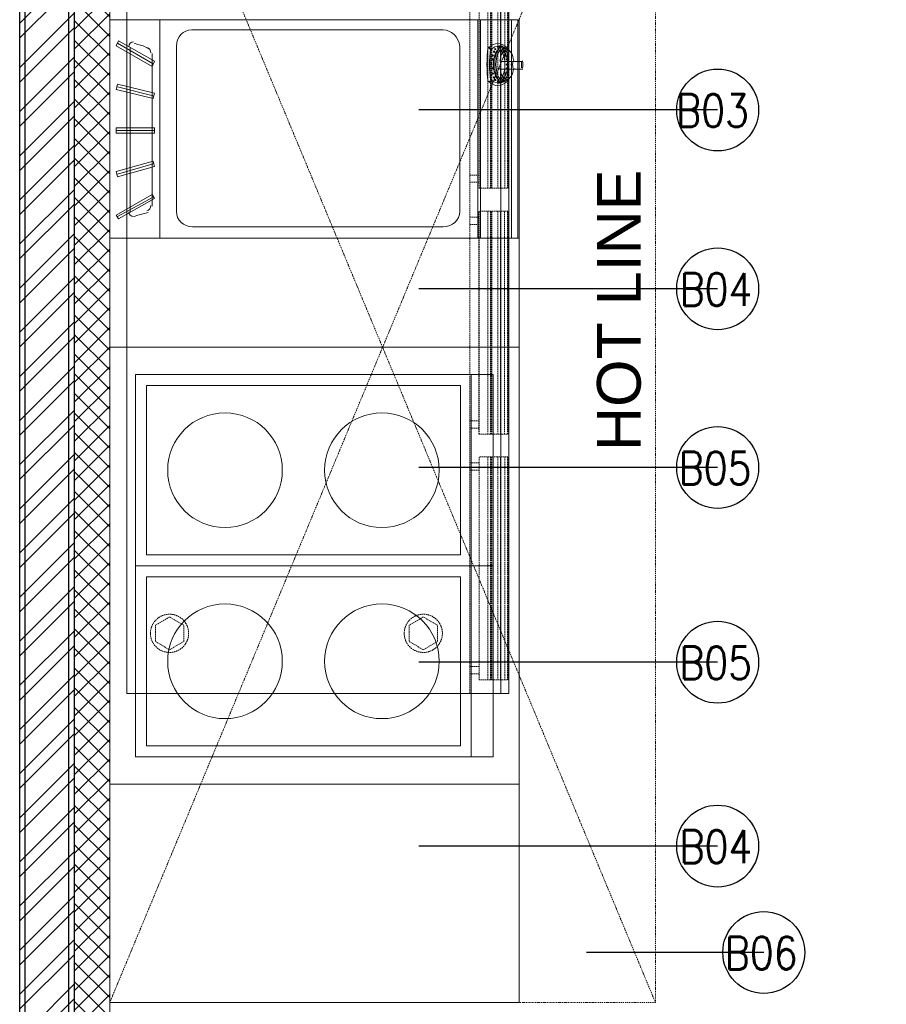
# Model space of a CAD drawing. Header units: millimetres. Extents: x 325 to 233617, y -9828 to 20555.
# Tile 5 of 45: x 87248 to 88836, y 8363 to 10166. Entities that reach past the tile are written whole.
import ezdxf

# ---------------------------------------------------------------- set-up
doc = ezdxf.new("R2010")
doc.units = ezdxf.units.MM
doc.header["$LTSCALE"] = 2.5
for name, pattern in [('DASHDOTX2', [2, 1, -0.5, 0, -0.5]), ('HIDDEN', [0.375, 0.25, -0.125]), ('HIDDENX2', [19.05, 12.7, -6.35])]:
    doc.linetypes.add(name, pattern=pattern)
for name, color, linetype, lineweight in [('ELEVATION 1', 143, 'Continuous', 18), ('FURNITURES', 30, 'Continuous', 15), ('HATCH', 252, 'Continuous', 9), ('HATCH LIGHT', 250, 'Continuous', 0), ('K Equipment UC', 251, 'Continuous', 5), ('ROOM TEXT', 7, 'Continuous', 5), ('TEXT', 40, 'Continuous', 0), ('WALL', 132, 'Continuous', 25)]:
    doc.layers.add(name, color=color, linetype=linetype, lineweight=lineweight)
doc.styles.add('MTEXT', font='romans.shx', dxfattribs={"width": 0.85})
doc.styles.add('RG_3F_TITLE BLOCK_A1$0$A1 TBLOCK LBV$0$Style-arial', font='arial.ttf')
doc.styles.get("Standard").update_dxf_attribs({"font": 'GOTHIC.TTF'})
doc.dimstyles.new('AJKD_30', dxfattribs={"dimscale": 30, "dimtxt": 2, "dimasz": 1, "dimexe": 0.8, "dimexo": 0.8, "dimgap": 0.5, "dimtad": 1, "dimdec": 0, "dimzin": 0, "dimdsep": 46, "dimtxsty": 'Standard', "dimblk": 'ARCHTICK', "dimcen": 0.125, "dimclrd": 251, "dimclre": 251, "dimclrt": 42, "dimadec": 0, "dimazin": 0, "dimtfac": 1, "dimtdec": 0, "dimtix": 1, "dimtmove": 0, "dimatfit": 3, "dimfxl": 0, "dimtolj": 1, "dimtzin": 0, "dimarcsym": 0})

# ---------------------------------------------------------------- blocks, each defined once
blk = doc.blocks.new('*U84')
for points in [[(0, 0), (6936.3, 0), (6936.3, -10), (0, -10)], [(0, -100), (6936.3, -100), (6936.3, -90), (0, -90)]]:
    blk.add_lwpolyline(points, close=True)
blk = doc.blocks.new('3DOOR CHILLER')
for p, q in [((0, 0), (0, -700)), ((0, 0), (1800, 0)), ((1800, 0), (1800, -700)), ((0, -685.2), (1800, -685.2)), ((0, -700), (1800, -700))]:
    blk.add_line(p, q)
at = {"linetype": 'HIDDEN', "ltscale": 4}
for p, q in [((425, 0), (425, -698)), ((0, -628), (1800, -628)), ((10, -628), (10, -698)), ((478, -628), (478, -645)), ((491, -645), (491, -628)), ((851, -645), (851, -628)), ((864, -645), (864, -628)), ((928, -628), (928, -645)), ((941, -645), (941, -628)), ((1301, -645), (1301, -628)), ((1314, -645), (1314, -628)), ((1378, -628), (1378, -645)), ((1391, -645), (1391, -628)), ((1751, -645), (1751, -628)), ((1764, -645), (1764, -628)), ((875, -645.2), (467, -645.2)), ((467, -698), (467, -645.2)), ((875, -645.6), (467, -645.6)), ((875, -645.2), (875, -698)), ((1325, -645), (917, -645)), ((917, -698), (917, -645.2)), ((1325, -645.6), (917, -645.6)), ((1325, -645.2), (1325, -698)), ((1775, -645.2), (1367, -645.2)), ((1367, -698), (1367, -645.2)), ((1775, -645.6), (1367, -645.6)), ((1775, -645.2), (1775, -698)), ((875, -661.1), (467, -661.1)), ((875, -666.1), (467, -666.1)), ((1325, -661.1), (917, -661.1)), ((1325, -666.1), (917, -666.1)), ((1775, -661.1), (1367, -661.1)), ((1775, -666.1), (1367, -666.1)), ((875, -667.9), (467, -667.9)), ((875, -668.5), (467, -668.5)), ((875, -679.4), (467, -679.4)), ((875, -684.4), (467, -684.4)), ((1325, -667.9), (917, -667.9)), ((1325, -668.5), (917, -668.5)), ((1325, -679.4), (917, -679.4)), ((1325, -684.4), (917, -684.4)), ((1775, -667.9), (1367, -667.9)), ((1775, -668.5), (1367, -668.5)), ((1775, -679.4), (1367, -679.4)), ((1775, -684.4), (1367, -684.4)), ((10, -698), (425, -698)), ((35, -698), (35, -699)), ((35, -699), (280, -698.9)), ((77.5, -699), (77.5, -702)), ((107.5, -702), (77.5, -702)), ((77.5, -702), (77.5, -702.1)), ((80, -698), (80, -699)), ((80, -704.5), (80, -702)), ((105, -704.5), (105, -702)), ((107.5, -699), (107.5, -702)), ((107.5, -702.1), (107.5, -702)), ((122.5, -699), (122.5, -700)), ((123.5, -699), (123.5, -700)), ((128.4, -699), (128.4, -700)), ((129.5, -699), (129.5, -700)), ((133, -699), (133, -702)), ((133, -702), (227, -702)), ((134.1, -699), (134.1, -700)), ((222, -701), (138, -701)), ((138, -701), (138, -702)), ((138.7, -699), (138.7, -700)), ((140, -699), (140, -700)), ((141.7, -699), (141.7, -700)), ((146.5, -699), (146.5, -700)), ((148.7, -699), (148.7, -700)), ((155.4, -699), (155.4, -700)), ((157.4, -699), (157.4, -700)), ((157.7, -699), (157.7, -700)), ((162.4, -699), (162.4, -700)), ((164.8, -699), (164.8, -700)), ((169.1, -699), (169.1, -700)), ((172.4, -699), (172.4, -700)), ((174.6, -699), (174.6, -700)), ((175.5, -699), (175.5, -700)), ((177.3, -699), (177.3, -700)), ((179.8, -699), (179.8, -700)), ((182.3, -699), (182.3, -700)), ((187.5, -699), (187.5, -700)), ((222, -701), (222, -702)), ((227, -699), (227, -702)), ((275, -698), (275, -699)), ((280, -698), (280, -699)), ((875, -692.4), (467, -692.4)), ((875, -697.4), (467, -697.4)), ((875, -698), (467, -698)), ((1325, -691.9), (917, -691.9)), ((1325, -697.4), (917, -697.4)), ((1325, -698), (917, -698)), ((1775, -692.4), (1367, -692.4)), ((1775, -697.4), (1367, -697.4)), ((1775, -698), (1367, -698)), ((92.5, -706.5), (92.5, -707))]:
    blk.add_line(p, q, dxfattribs=at)
for points in [[(305, -52), (320, -78), (305, -104), (275, -104), (260, -78), (275, -52)], [(1705, -52), (1720, -78), (1705, -104), (1675, -104), (1660, -78), (1675, -52)], [(305, -517), (320, -543), (305, -569), (275, -569), (260, -543), (275, -517)], [(1705, -517), (1720, -543), (1705, -569), (1675, -569), (1660, -543), (1675, -517)]]:
    blk.add_lwpolyline(points, close=True, dxfattribs=at)
for centre in [(290, -78), (1690, -78), (290, -543), (1690, -543)]:
    blk.add_circle(centre, 35, dxfattribs=at)
at = {"linetype": 'HIDDEN', "ltscale": 4, "extrusion": (0, 0, -1)}
for centre, major_axis, ratio, start_param, end_param in [((92.5, -702), (-12.5, 0), 0.001745, 0, 3.141593), ((92.5, -702), (12.5, 0), 0.001745, 0, 3.141593), ((92.5, -704.5), (12.5, 0), 0.155345, -3.141593, 0), ((92.5, -704.5), (12.5, 0), 0.155345, -4.712389, -3.141593), ((92.5, -704.5), (12.5, 0), 0.155345, 0, 1.570796)]:
    blk.add_ellipse(centre, major_axis=major_axis, ratio=ratio, start_param=start_param, end_param=end_param, dxfattribs=at)
at = {"linetype": 'HIDDEN', "ltscale": 4}
blk.add_ellipse((92.5, -705), major_axis=(-12, 0), ratio=0.161745, start_param=-4.712389, end_param=1.570796, dxfattribs=at)
blk.add_open_spline([(80, -704.5), (80, -704.6), (80, -704.7), (80.1, -705), (80.2, -705.1), (80.4, -705.3), (80.5, -705.4), (80.8, -705.6), (81, -705.6), (81.5, -705.8), (81.8, -705.9), (82.6, -706.1), (83.1, -706.2), (84, -706.4), (84.5, -706.5), (85.5, -706.6), (86.1, -706.7), (87.2, -706.8), (87.8, -706.8), (89, -706.9), (89.7, -706.9), (90.9, -706.9), (91.6, -707), (92.8, -707), (93.5, -707), (94.7, -706.9), (95.4, -706.9), (96.6, -706.8), (97.2, -706.8), (98.4, -706.7), (98.9, -706.7), (100, -706.5), (100.5, -706.5), (101.4, -706.3), (101.9, -706.2), (102.7, -706.1), (103.1, -706), (103.7, -705.8), (104, -705.6), (104.4, -705.4), (104.6, -705.3), (104.8, -705.1), (104.9, -705), (105, -704.8), (105, -704.6), (105, -704.5)], degree=3, knots=[1.570796, 1.570796, 1.570796, 1.570796, 1.637699, 1.637699, 1.717318, 1.717318, 1.851962, 1.851962, 1.952806, 1.952806, 2.139701, 2.139701, 2.310254, 2.310254, 2.475255, 2.475255, 2.637592, 2.637592, 2.798374, 2.798374, 2.958185, 2.958185, 3.117433, 3.117433, 3.276465, 3.276465, 3.435611, 3.435611, 3.59521, 3.59521, 3.755637, 3.755637, 3.917392, 3.917392, 4.081316, 4.081316, 4.249304, 4.249304, 4.426896, 4.426896, 4.569643, 4.569643, 4.641016, 4.641016, 4.712389, 4.712389, 4.712389, 4.712389], dxfattribs=at)
blk = doc.blocks.new('indctn')
at = {"layer": 'FURNITURES'}
blk.add_line((0, 615), (350, 615), dxfattribs=at)
for points in [[(0, 0), (350, 0), (350, 655), (0, 655)], [(20, 20), (330, 20), (330, 595), (20, 595)]]:
    blk.add_lwpolyline(points, close=True, dxfattribs=at)
for centre in [(175, 451.25), (175, 163.75)]:
    blk.add_circle(centre, 105, dxfattribs=at)
blk = doc.blocks.new('sg')
for p, q in [((-658.4, 0), (-658.4, 400)), ((-75.2, 0), (-75.2, 400)), ((-70.5, 0), (-70.5, 400)), ((-18.8, 0), (-18.8, 400)), ((-14.1, 0), (-14.1, 400)), ((-2.3, 0), (-2.3, 400)), ((-733.6, 361.5), (-733.6, 361.5)), ((-733.6, 361.5), (-733.6, 361.5)), ((-733.6, 361.5), (-733.6, 361.5)), ((-738.3, 352.1), (-738.3, 352.1)), ((-738.3, 352.1), (-738.3, 352.1)), ((-738.3, 352.1), (-738.3, 352.1)), ((-738.3, 352.1), (-738.3, 352.1)), ((-738.3, 352.1), (-738.3, 352.1)), ((-670.1, 319.2), (-735.9, 356.8)), ((-712.4, 349.8), (-712.4, 46.7)), ((-56.4, 349.5), (-49.3, 344.8)), ((-56.4, 349.5), (-51.7, 344.8)), ((-51.7, 344.8), (-51.7, 344.8)), ((-51.7, 344.8), (-49.3, 344.8)), ((-51.4, 345.2), (-51.5, 345.1)), ((-21.1, 349.5), (-21.1, 347.2)), ((-21.1, 349.5), (-21.1, 349.5)), ((-21.1, 349.5), (-21.1, 344.8)), ((-21.1, 347.2), (-18.8, 344.8)), ((-21.1, 347.2), (-18.8, 344.8)), ((-672.5, 58.4), (-672.5, 338)), ((-672.5, 314.5), (-672.5, 314.5)), ((-672.5, 314.5), (-672.5, 314.5)), ((-672.5, 314.5), (-672.5, 314.5)), ((-667.8, 323.9), (-667.8, 323.9)), ((-667.8, 323.9), (-667.8, 323.9)), ((-667.8, 323.9), (-667.8, 323.9)), ((-11.7, 323.7), (-32.9, 323.7)), ((-32.9, 323.7), (-30.5, 323.7)), ((-32.9, 309.6), (-11.7, 309.6)), ((-32.9, 309.6), (-11.7, 309.6)), ((-11.7, 323.7), (-30.5, 323.7)), ((-9.4, 323.7), (-30.5, 323.7)), ((-11.7, 323.7), (-11.7, 323.7)), ((-11.7, 323.7), (7, 323.7)), ((-11.7, 323.7), (-11.7, 323.7)), ((-11.7, 323.7), (-11.7, 323.7)), ((-11.7, 323.7), (-11.7, 323.7)), ((-11.7, 323.7), (-11.7, 323.7)), ((-11.7, 323.7), (-11.7, 323.7)), ((-11.7, 323.7), (7, 323.7)), ((-11.7, 309.6), (-11.7, 309.6)), ((-11.7, 309.6), (-11.7, 309.6)), ((-11.7, 309.6), (-11.7, 309.6)), ((-11.7, 309.6), (-11.7, 309.6)), ((7, 309.6), (-11.7, 309.6)), ((-9.4, 323.7), (-9.4, 323.7)), ((-9.4, 323.7), (4.7, 323.7)), ((-9.4, 323.7), (7, 323.7)), ((-9.4, 323.7), (-9.4, 323.7)), ((7, 309.6), (-9.4, 309.6)), ((-9.4, 309.6), (-9.4, 309.6)), ((-9.4, 309.6), (-9.4, 309.6)), ((7, 309.6), (4.7, 309.6)), ((7, 323.7), (7, 323.7)), ((7, 323.7), (7, 323.7)), ((7, 323.7), (7, 323.7)), ((7, 309.6), (7, 309.6)), ((7, 309.6), (7, 309.6)), ((7, 309.6), (7, 309.6)), ((-51.5, 290.6), (-51.4, 290.5)), ((-51.5, 290.6), (-51.4, 290.5)), ((-670.1, 260.5), (-735.9, 277)), ((-56.4, 286.1), (-49.3, 288.4)), ((-56.4, 286.1), (-51.7, 288.4)), ((-56.4, 286.1), (-56.4, 286.1)), ((-51.7, 288.4), (-51.7, 288.4)), ((-51.7, 288.4), (-49.3, 288.4)), ((-51.7, 288.4), (-49.3, 288.4)), ((-51.7, 288.4), (-51.7, 288.4)), ((-21.1, 286.1), (-21.1, 288.4)), ((-21.1, 286.1), (-21.1, 288.4)), ((-21.1, 288.4), (-18.8, 288.4)), ((-21.1, 286.1), (-21.1, 286.1)), ((-670.1, 255.8), (-670.1, 255.8)), ((-670.1, 255.8), (-670.1, 255.8)), ((-670.1, 255.8), (-670.1, 255.8)), ((-667.8, 265.2), (-667.8, 265.2)), ((-667.8, 265.2), (-667.8, 265.2)), ((-667.8, 265.2), (-667.8, 265.2)), ((-738.3, 201.8), (-738.3, 201.8)), ((-738.3, 201.8), (-738.3, 201.8)), ((-738.3, 201.8), (-738.3, 201.8)), ((-667.8, 201.8), (-667.8, 201.8)), ((-667.8, 201.8), (-667.8, 201.8)), ((-667.8, 201.8), (-667.8, 201.8)), ((-667.8, 197.1), (-738.3, 197.1)), ((-738.3, 192.4), (-738.3, 192.4)), ((-738.3, 192.4), (-738.3, 192.4)), ((-738.3, 192.4), (-738.3, 192.4)), ((-738.3, 192.4), (-738.3, 192.4)), ((-738.3, 192.4), (-738.3, 192.4)), ((-667.8, 192.4), (-667.8, 192.4)), ((-667.8, 192.4), (-667.8, 192.4)), ((-667.8, 192.4), (-667.8, 192.4)), ((-670.1, 136), (-735.9, 117.2)), ((-670.1, 140.7), (-670.1, 140.7)), ((-670.1, 140.7), (-670.1, 140.7)), ((-670.1, 140.7), (-670.1, 140.7)), ((-667.8, 131.3), (-667.8, 131.3)), ((-667.8, 131.3), (-667.8, 131.3)), ((-667.8, 131.3), (-667.8, 131.3)), ((-738.3, 121.9), (-738.3, 121.9)), ((-738.3, 121.9), (-738.3, 121.9)), ((-738.3, 121.9), (-738.3, 121.9)), ((-735.9, 112.5), (-735.9, 112.5)), ((-735.9, 112.5), (-735.9, 112.5)), ((-735.9, 112.5), (-735.9, 112.5)), ((-735.9, 112.5), (-735.9, 112.5)), ((-735.9, 112.5), (-735.9, 112.5)), ((-670.1, 74.9), (-735.9, 39.7)), ((-672.5, 79.6), (-672.5, 79.6)), ((-672.5, 79.6), (-672.5, 79.6)), ((-672.5, 79.6), (-672.5, 79.6)), ((-667.8, 72.5), (-667.8, 72.5)), ((-667.8, 72.5), (-667.8, 72.5)), ((-667.8, 72.5), (-667.8, 72.5)), ((-738.3, 42), (-738.3, 42)), ((-738.3, 42), (-738.3, 42)), ((-738.3, 42), (-738.3, 42)), ((-750, 20.9), (-750, 20.9)), ((-750, 20.9), (-750, 20.9)), ((-733.6, 35), (-733.6, 35)), ((-733.6, 35), (-733.6, 35)), ((-733.6, 35), (-733.6, 35)), ((-733.6, 35), (-733.6, 35)), ((-733.6, 35), (-733.6, 35))]:
    blk.add_line(p, q)
for points in [[(-750, 400), (-750, 0), (0, 0), (0, 400), (-750, 400)], [(-750, 378), (-750, 20.9), (-750, 378)], [(-750, 378), (-750, 20.9), (-750, 378)], [(-738.3, 352.1), (-733.6, 361.5), (-667.8, 323.9), (-672.5, 314.5), (-738.3, 352.1)], [(-672.5, 314.5), (-667.8, 323.9), (-733.6, 361.5), (-738.3, 352.1), (-672.5, 314.5)], [(-733.6, 361.5), (-738.3, 352.1), (-733.6, 361.5)], [(-738.3, 352.1), (-733.6, 361.5), (-738.3, 352.1)], [(-667.8, 323.9), (-672.5, 314.5), (-667.8, 323.9), (-733.6, 361.5), (-667.8, 323.9)], [(-733.6, 361.5), (-667.8, 323.9), (-733.6, 361.5)], [(-672.5, 314.5), (-738.3, 352.1), (-672.5, 314.5)], [(-672.5, 314.5), (-738.3, 352.1), (-672.5, 314.5)], [(-679.5, 347.4), (-688.9, 352.1), (-698.3, 354.5), (-705.4, 356.8)], [(-21.1, 347.2), (-21.1, 349.5), (-21.1, 344.8)], [(-11.7, 323.7), (-32.9, 323.7), (-30.5, 323.7)], [(-11.7, 309.6), (-30.5, 309.6), (-32.9, 309.6)], [(-9.4, 309.6), (-30.5, 309.6), (-32.9, 309.6)], [(-30.5, 323.7), (-9.4, 323.7), (4.7, 323.7), (-11.7, 323.7), (-30.5, 323.7)], [(-9.4, 309.6), (-30.5, 309.6), (-11.7, 309.6)], [(-11.7, 323.7), (4.7, 323.7), (7, 323.7)], [(7, 309.6), (-9.4, 309.6), (4.7, 309.6), (-11.7, 309.6)], [(7, 309.6), (-11.7, 309.6), (4.7, 309.6)], [(-9.4, 323.7), (7, 323.7), (4.7, 323.7)], [(7, 309.6), (4.7, 309.6), (-9.4, 309.6)], [(-738.3, 272.3), (-735.9, 281.7), (-667.8, 265.2), (-670.1, 255.8), (-738.3, 272.3)], [(-670.1, 255.8), (-667.8, 265.2), (-735.9, 281.7), (-738.3, 272.3), (-670.1, 255.8)], [(-670.1, 255.8), (-738.3, 272.3), (-670.1, 255.8)], [(-670.1, 255.8), (-738.3, 272.3), (-670.1, 255.8)], [(-667.8, 265.2), (-670.1, 255.8), (-667.8, 265.2), (-735.9, 281.7), (-667.8, 265.2)], [(-735.9, 281.7), (-667.8, 265.2), (-735.9, 281.7)], [(-49.3, 288.4), (-56.4, 286.1), (-51.7, 288.4)], [(-18.8, 288.4), (-21.1, 288.4), (-21.1, 286.1), (-21.1, 288.4)], [(-738.3, 192.4), (-738.3, 201.8), (-667.8, 201.8), (-667.8, 192.4), (-738.3, 192.4)], [(-667.8, 201.8), (-667.8, 192.4), (-667.8, 201.8), (-738.3, 201.8), (-667.8, 201.8)], [(-667.8, 192.4), (-667.8, 201.8), (-738.3, 201.8), (-738.3, 192.4), (-667.8, 192.4)], [(-738.3, 201.8), (-667.8, 201.8), (-738.3, 201.8)], [(-738.3, 201.8), (-738.3, 192.4), (-738.3, 201.8)], [(-738.3, 192.4), (-738.3, 201.8), (-738.3, 192.4)], [(-667.8, 192.4), (-738.3, 192.4), (-667.8, 192.4)], [(-667.8, 192.4), (-738.3, 192.4), (-667.8, 192.4)], [(-735.9, 112.5), (-738.3, 121.9), (-670.1, 140.7), (-667.8, 131.3), (-735.9, 112.5)], [(-670.1, 140.7), (-667.8, 131.3), (-670.1, 140.7), (-738.3, 121.9), (-670.1, 140.7)], [(-667.8, 131.3), (-670.1, 140.7), (-738.3, 121.9), (-735.9, 112.5), (-667.8, 131.3)], [(-738.3, 121.9), (-670.1, 140.7), (-738.3, 121.9)], [(-667.8, 131.3), (-735.9, 112.5), (-667.8, 131.3)], [(-667.8, 131.3), (-735.9, 112.5), (-667.8, 131.3)], [(-738.3, 121.9), (-735.9, 112.5), (-738.3, 121.9)], [(-735.9, 112.5), (-738.3, 121.9), (-735.9, 112.5)], [(-733.6, 35), (-738.3, 42), (-672.5, 79.6), (-667.8, 72.5), (-733.6, 35)], [(-672.5, 79.6), (-667.8, 72.5), (-672.5, 79.6), (-738.3, 42), (-672.5, 79.6)], [(-667.8, 72.5), (-672.5, 79.6), (-738.3, 42), (-733.6, 35), (-667.8, 72.5)], [(-738.3, 42), (-672.5, 79.6), (-738.3, 42)], [(-667.8, 72.5), (-733.6, 35), (-667.8, 72.5)], [(-667.8, 72.5), (-733.6, 35), (-667.8, 72.5)], [(-738.3, 42), (-733.6, 35), (-738.3, 42)], [(-733.6, 35), (-738.3, 42), (-733.6, 35)], [(-705.4, 39.7), (-698.3, 42), (-688.9, 44.4), (-679.5, 46.7)]]:
    blk.add_lwpolyline(points)
for points, knots in [([(-627.8, 351), (-627.8, 355.3), (-627.8, 44.7), (-627.8, 49), (-627.8, 32.8), (-614.7, 20.5), (-598.5, 20.8), (-455.4, 20.8), (-312.3, 20.8), (-139.2, 20.8), (-121.8, 20.9), (-108.6, 32.8), (-108.6, 49), (-108.6, 44.7), (-108.6, 355.3), (-108.6, 351), (-111, 368.4), (-124.1, 381.5), (-139.2, 381.5), (-312.7, 381.5), (-456.1, 381.5), (-599.6, 381.5), (-615.8, 381.5), (-627.5, 368.4), (-627.8, 351)], [0, 0, 0, 0, 1, 1, 1, 2, 2, 2, 3, 3, 3, 4, 4, 4, 5, 5, 5, 6, 6, 6, 7, 7, 7, 8, 8, 8, 8]), ([(-36.4, 344.8), (-42.3, 344.8), (-47, 332.7), (-47, 317.8), (-47, 302.9), (-42.3, 290.8), (-36.4, 290.8), (-30.6, 290.8), (-25.8, 302.9), (-25.8, 317.8), (-25.8, 332.7), (-30.6, 344.8), (-36.4, 344.8)], [0, 0, 0, 0, 1, 1, 1, 2, 2, 2, 3, 3, 3, 4, 4, 4, 4]), ([(-36.4, 344.8), (-42.3, 344.8), (-47, 332.7), (-47, 317.8), (-47, 302.9), (-42.3, 290.8), (-36.4, 290.8), (-30.6, 290.8), (-25.8, 302.9), (-25.8, 317.8), (-25.8, 332.7), (-30.6, 344.8), (-36.4, 344.8)], [0, 0, 0, 0, 1, 1, 1, 2, 2, 2, 3, 3, 3, 4, 4, 4, 4]), ([(-31.7, 349.5), (-38.9, 349.5), (-44.6, 335.3), (-44.6, 317.8), (-44.6, 300.3), (-38.9, 286.1), (-31.7, 286.1), (-24.6, 286.1), (-18.8, 300.3), (-18.8, 317.8), (-18.8, 335.3), (-24.6, 349.5), (-31.7, 349.5)], [0, 0, 0, 0, 1, 1, 1, 2, 2, 2, 3, 3, 3, 4, 4, 4, 4]), ([(-31.7, 349.5), (-38.9, 349.5), (-44.6, 335.3), (-44.6, 317.8), (-44.6, 300.3), (-38.9, 286.1), (-31.7, 286.1), (-24.6, 286.1), (-18.8, 300.3), (-18.8, 317.8), (-18.8, 335.3), (-24.6, 349.5), (-31.7, 349.5)], [0, 0, 0, 0, 1, 1, 1, 2, 2, 2, 3, 3, 3, 4, 4, 4, 4]), ([(-43.5, 347.2), (-44.1, 347.2), (-44.6, 346.7), (-44.6, 346), (-44.6, 345.4), (-44.1, 344.8), (-43.5, 344.8), (-42.8, 344.8), (-42.3, 345.4), (-42.3, 346), (-42.3, 346.7), (-42.8, 347.2), (-43.5, 347.2)], [0, 0, 0, 0, 1, 1, 1, 2, 2, 2, 3, 3, 3, 4, 4, 4, 4]), ([(-31.7, 344.8), (-37.6, 344.8), (-42.3, 332.7), (-42.3, 317.8), (-42.3, 302.9), (-37.6, 290.8), (-31.7, 290.8), (-25.9, 290.8), (-21.1, 302.9), (-21.1, 317.8), (-21.1, 332.7), (-25.9, 344.8), (-31.7, 344.8)], [0, 0, 0, 0, 1, 1, 1, 2, 2, 2, 3, 3, 3, 4, 4, 4, 4]), ([(-31.7, 344.8), (-37.6, 344.8), (-42.3, 332.7), (-42.3, 317.8), (-42.3, 302.9), (-37.6, 290.8), (-31.7, 290.8), (-25.9, 290.8), (-21.1, 302.9), (-21.1, 317.8), (-21.1, 332.7), (-25.9, 344.8), (-31.7, 344.8)], [0, 0, 0, 0, 1, 1, 1, 2, 2, 2, 3, 3, 3, 4, 4, 4, 4]), ([(-38.8, 351.9), (-39.4, 351.9), (-39.9, 351.4), (-39.9, 350.7), (-39.9, 350.1), (-39.4, 349.5), (-38.8, 349.5), (-38.1, 349.5), (-37.6, 350.1), (-37.6, 350.7), (-37.6, 351.4), (-38.1, 351.9), (-38.8, 351.9)], [0, 0, 0, 0, 1, 1, 1, 2, 2, 2, 3, 3, 3, 4, 4, 4, 4]), ([(-36.4, 351.9), (-37.1, 351.9), (-37.6, 351.4), (-37.6, 350.7), (-37.6, 350.1), (-37.1, 349.5), (-36.4, 349.5), (-35.8, 349.5), (-35.2, 350.1), (-35.2, 350.7), (-35.2, 351.4), (-35.8, 351.9), (-36.4, 351.9)], [0, 0, 0, 0, 1, 1, 1, 2, 2, 2, 3, 3, 3, 4, 4, 4, 4]), ([(-9.8, 324.3), (-11.2, 336.4), (-16.4, 344.8), (-22.3, 344.8), (-28.3, 344.8), (-33.4, 336.4), (-34.9, 324.3)], [0, 0, 0, 0, 1, 1, 1, 2, 2, 2, 2]), ([(-9.8, 324.3), (-11.2, 336.4), (-16.4, 344.8), (-22.3, 344.8), (-28.3, 344.8), (-33.4, 336.4), (-34.9, 324.3)], [0, 0, 0, 0, 1, 1, 1, 2, 2, 2, 2]), ([(-31.7, 351.9), (-32.4, 351.9), (-32.9, 351.4), (-32.9, 350.7), (-32.9, 350.1), (-32.4, 349.5), (-31.7, 349.5), (-31.1, 349.5), (-30.5, 350.1), (-30.5, 350.7), (-30.5, 351.4), (-31.1, 351.9), (-31.7, 351.9)], [0, 0, 0, 0, 1, 1, 1, 2, 2, 2, 3, 3, 3, 4, 4, 4, 4]), ([(-29.4, 347.2), (-30, 347.2), (-30.5, 346.7), (-30.5, 346), (-30.5, 345.4), (-30, 344.8), (-29.4, 344.8), (-28.7, 344.8), (-28.2, 345.4), (-28.2, 346), (-28.2, 346.7), (-28.7, 347.2), (-29.4, 347.2)], [0, 0, 0, 0, 1, 1, 1, 2, 2, 2, 3, 3, 3, 4, 4, 4, 4]), ([(-48.2, 335.4), (-48.8, 335.4), (-49.3, 334.9), (-49.3, 334.3), (-49.3, 333.6), (-48.8, 333.1), (-48.2, 333.1), (-47.5, 333.1), (-47, 333.6), (-47, 334.3), (-47, 334.9), (-47.5, 335.4), (-48.2, 335.4)], [0, 0, 0, 0, 1, 1, 1, 2, 2, 2, 3, 3, 3, 4, 4, 4, 4]), ([(-48.2, 328.4), (-48.8, 328.4), (-49.3, 327.9), (-49.3, 327.2), (-49.3, 326.6), (-48.8, 326), (-48.2, 326), (-47.5, 326), (-47, 326.6), (-47, 327.2), (-47, 327.9), (-47.5, 328.4), (-48.2, 328.4)], [0, 0, 0, 0, 1, 1, 1, 2, 2, 2, 3, 3, 3, 4, 4, 4, 4]), ([(-45.8, 342.5), (-46.5, 342.5), (-47, 342), (-47, 341.3), (-47, 340.7), (-46.5, 340.1), (-45.8, 340.1), (-45.2, 340.1), (-44.6, 340.7), (-44.6, 341.3), (-44.6, 342), (-45.2, 342.5), (-45.8, 342.5)], [0, 0, 0, 0, 1, 1, 1, 2, 2, 2, 3, 3, 3, 4, 4, 4, 4]), ([(-27, 342.5), (-27.7, 342.5), (-28.2, 342), (-28.2, 341.3), (-28.2, 340.7), (-27.7, 340.1), (-27, 340.1), (-26.4, 340.1), (-25.8, 340.7), (-25.8, 341.3), (-25.8, 342), (-26.4, 342.5), (-27, 342.5)], [0, 0, 0, 0, 1, 1, 1, 2, 2, 2, 3, 3, 3, 4, 4, 4, 4]), ([(-24.7, 335.4), (-25.3, 335.4), (-25.8, 334.9), (-25.8, 334.3), (-25.8, 333.6), (-25.3, 333.1), (-24.7, 333.1), (-24, 333.1), (-23.5, 333.6), (-23.5, 334.3), (-23.5, 334.9), (-24, 335.4), (-24.7, 335.4)], [0, 0, 0, 0, 1, 1, 1, 2, 2, 2, 3, 3, 3, 4, 4, 4, 4]), ([(-22.3, 328.4), (-23, 328.4), (-23.5, 327.9), (-23.5, 327.2), (-23.5, 326.6), (-23, 326), (-22.3, 326), (-21.7, 326), (-21.1, 326.6), (-21.1, 327.2), (-21.1, 327.9), (-21.7, 328.4), (-22.3, 328.4)], [0, 0, 0, 0, 1, 1, 1, 2, 2, 2, 3, 3, 3, 4, 4, 4, 4]), ([(-50.5, 319), (-51.2, 319), (-51.7, 318.5), (-51.7, 317.8), (-51.7, 317.2), (-51.2, 316.6), (-50.5, 316.6), (-49.9, 316.6), (-49.3, 317.2), (-49.3, 317.8), (-49.3, 318.5), (-49.9, 319), (-50.5, 319)], [0, 0, 0, 0, 1, 1, 1, 2, 2, 2, 3, 3, 3, 4, 4, 4, 4]), ([(-48.2, 311.9), (-48.8, 311.9), (-49.3, 311.4), (-49.3, 310.8), (-49.3, 310.1), (-48.8, 309.6), (-48.2, 309.6), (-47.5, 309.6), (-47, 310.1), (-47, 310.8), (-47, 311.4), (-47.5, 311.9), (-48.2, 311.9)], [0, 0, 0, 0, 1, 1, 1, 2, 2, 2, 3, 3, 3, 4, 4, 4, 4]), ([(-34.9, 311.3), (-33.4, 299.2), (-28.3, 290.8), (-22.3, 290.8), (-16.4, 290.8), (-11.2, 299.2), (-9.8, 311.3)], [0, 0, 0, 0, 1, 1, 1, 2, 2, 2, 2]), ([(-34.9, 311.3), (-33.4, 299.2), (-28.3, 290.8), (-22.3, 290.8), (-16.4, 290.8), (-11.2, 299.2), (-9.8, 311.3)], [0, 0, 0, 0, 1, 1, 1, 2, 2, 2, 2]), ([(-22.3, 319), (-23, 319), (-23.5, 318.5), (-23.5, 317.8), (-23.5, 317.2), (-23, 316.6), (-22.3, 316.6), (-21.7, 316.6), (-21.1, 317.2), (-21.1, 317.8), (-21.1, 318.5), (-21.7, 319), (-22.3, 319)], [0, 0, 0, 0, 1, 1, 1, 2, 2, 2, 3, 3, 3, 4, 4, 4, 4]), ([(-22.3, 311.9), (-23, 311.9), (-23.5, 311.4), (-23.5, 310.8), (-23.5, 310.1), (-23, 309.6), (-22.3, 309.6), (-21.7, 309.6), (-21.1, 310.1), (-21.1, 310.8), (-21.1, 311.4), (-21.7, 311.9), (-22.3, 311.9)], [0, 0, 0, 0, 1, 1, 1, 2, 2, 2, 3, 3, 3, 4, 4, 4, 4]), ([(-48.2, 302.5), (-48.8, 302.5), (-49.3, 302), (-49.3, 301.4), (-49.3, 300.7), (-48.8, 300.2), (-48.2, 300.2), (-47.5, 300.2), (-47, 300.7), (-47, 301.4), (-47, 302), (-47.5, 302.5), (-48.2, 302.5)], [0, 0, 0, 0, 1, 1, 1, 2, 2, 2, 3, 3, 3, 4, 4, 4, 4]), ([(-45.8, 295.5), (-46.5, 295.5), (-47, 295), (-47, 294.3), (-47, 293.7), (-46.5, 293.1), (-45.8, 293.1), (-45.2, 293.1), (-44.6, 293.7), (-44.6, 294.3), (-44.6, 295), (-45.2, 295.5), (-45.8, 295.5)], [0, 0, 0, 0, 1, 1, 1, 2, 2, 2, 3, 3, 3, 4, 4, 4, 4]), ([(-43.5, 290.8), (-44.1, 290.8), (-44.6, 290.3), (-44.6, 289.6), (-44.6, 289), (-44.1, 288.4), (-43.5, 288.4), (-42.8, 288.4), (-42.3, 289), (-42.3, 289.6), (-42.3, 290.3), (-42.8, 290.8), (-43.5, 290.8)], [0, 0, 0, 0, 1, 1, 1, 2, 2, 2, 3, 3, 3, 4, 4, 4, 4]), ([(-29.4, 290.8), (-30, 290.8), (-30.5, 290.3), (-30.5, 289.6), (-30.5, 289), (-30, 288.4), (-29.4, 288.4), (-28.7, 288.4), (-28.2, 289), (-28.2, 289.6), (-28.2, 290.3), (-28.7, 290.8), (-29.4, 290.8)], [0, 0, 0, 0, 1, 1, 1, 2, 2, 2, 3, 3, 3, 4, 4, 4, 4]), ([(-27, 295.5), (-27.7, 295.5), (-28.2, 295), (-28.2, 294.3), (-28.2, 293.7), (-27.7, 293.1), (-27, 293.1), (-26.4, 293.1), (-25.8, 293.7), (-25.8, 294.3), (-25.8, 295), (-26.4, 295.5), (-27, 295.5)], [0, 0, 0, 0, 1, 1, 1, 2, 2, 2, 3, 3, 3, 4, 4, 4, 4]), ([(-24.7, 302.5), (-25.3, 302.5), (-25.8, 302), (-25.8, 301.4), (-25.8, 300.7), (-25.3, 300.2), (-24.7, 300.2), (-24, 300.2), (-23.5, 300.7), (-23.5, 301.4), (-23.5, 302), (-24, 302.5), (-24.7, 302.5)], [0, 0, 0, 0, 1, 1, 1, 2, 2, 2, 3, 3, 3, 4, 4, 4, 4]), ([(-38.8, 288.4), (-39.4, 288.4), (-39.9, 287.9), (-39.9, 287.3), (-39.9, 286.6), (-39.4, 286.1), (-38.8, 286.1), (-38.1, 286.1), (-37.6, 286.6), (-37.6, 287.3), (-37.6, 287.9), (-38.1, 288.4), (-38.8, 288.4)], [0, 0, 0, 0, 1, 1, 1, 2, 2, 2, 3, 3, 3, 4, 4, 4, 4]), ([(-36.4, 286.1), (-37.1, 286.1), (-37.6, 285.6), (-37.6, 284.9), (-37.6, 284.3), (-37.1, 283.7), (-36.4, 283.7), (-35.8, 283.7), (-35.2, 284.3), (-35.2, 284.9), (-35.2, 285.6), (-35.8, 286.1), (-36.4, 286.1)], [0, 0, 0, 0, 1, 1, 1, 2, 2, 2, 3, 3, 3, 4, 4, 4, 4]), ([(-31.7, 288.4), (-32.4, 288.4), (-32.9, 287.9), (-32.9, 287.3), (-32.9, 286.6), (-32.4, 286.1), (-31.7, 286.1), (-31.1, 286.1), (-30.5, 286.6), (-30.5, 287.3), (-30.5, 287.9), (-31.1, 288.4), (-31.7, 288.4)], [0, 0, 0, 0, 1, 1, 1, 2, 2, 2, 3, 3, 3, 4, 4, 4, 4])]:
    blk.add_open_spline(points, degree=3, knots=knots)
for points in [[(-706.5, 359.2), (-711.1, 359.2), (-714.8, 355.5), (-714.8, 351)], [(-674.8, 339.2), (-674.8, 343.7), (-677.6, 347.7), (-681.9, 349.2)], [(-56.7, 349.4), (-59.4, 328.8), (-59.4, 306.8), (-56.7, 286.2)], [(-21.9, 348.6), (-32.7, 359.2), (-44.8, 359.2), (-55.6, 348.6)], [(-52.4, 346), (-54.6, 327.6), (-54.6, 308), (-52.4, 289.6)], [(-52.4, 346), (-54.6, 327.6), (-54.6, 308), (-52.4, 289.6)], [(-21.8, 345.5), (-31.3, 354.1), (-41.9, 354), (-51.4, 345.2)], [(-21.8, 345.5), (-31.3, 354.1), (-41.9, 354), (-51.4, 345.2)], [(-21.3, 345.1), (-21.5, 345.2), (-21.6, 345.4), (-21.8, 345.5)], [(-21.3, 345.1), (-21.5, 345.2), (-21.6, 345.4), (-21.8, 345.5)], [(-13.6, 324.6), (-14.3, 320.2), (-14.3, 315.4), (-13.6, 311.1)], [(-13.6, 324.6), (-14.3, 320.2), (-14.3, 315.4), (-13.6, 311.1)], [(6.6, 311.1), (7.2, 315.5), (7.2, 320.2), (6.6, 324.6)], [(6.6, 311.1), (7.2, 315.5), (7.2, 320.2), (6.6, 324.6)], [(-11.3, 324), (-11.9, 320), (-11.9, 315.7), (-11.3, 311.7)], [(-11.3, 324), (-11.9, 320), (-11.9, 315.7), (-11.3, 311.7)], [(4.3, 311.7), (4.8, 315.7), (4.8, 320), (4.3, 324)], [(4.3, 311.7), (4.8, 315.7), (4.8, 320), (4.3, 324)], [(-51.4, 290.4), (-41.9, 281.6), (-31.3, 281.5), (-21.8, 290.1)], [(-51.4, 290.4), (-41.9, 281.6), (-31.3, 281.5), (-21.8, 290.1)], [(-21.8, 290.1), (-21.6, 290.3), (-21.5, 290.4), (-21.3, 290.6)], [(-21.8, 290.1), (-21.6, 290.3), (-21.5, 290.4), (-21.3, 290.6)], [(-55.6, 287), (-44.8, 276.4), (-32.7, 276.4), (-21.9, 287)], [(-681.9, 49.7), (-677.6, 51.2), (-674.8, 55.1), (-674.8, 59.6)], [(-714.8, 47.9), (-714.8, 43.3), (-711.1, 39.7), (-706.5, 39.7)]]:
    blk.add_open_spline(points, degree=3)
blk = doc.blocks.new('_ArchTick')
at = {"color": 0, "linetype": 'ByBlock', "const_width": 0.15}
blk.add_lwpolyline([(-0.5, -0.5), (0.5, 0.5)], dxfattribs=at)

msp = doc.modelspace()

# ---------------------------------------------------------------- hatches: boundary and pattern name
at = {"layer": 'HATCH LIGHT'}
h = msp.add_hatch(dxfattribs=at)
h.set_pattern_fill('ANSI37', color=256, scale=8)
h.set_pattern_definition([(45, (87841.638, 7515.665), (-17.96051, 17.96051), []), (135, (87841.638, 7515.665), (-17.96051, -17.96051), [])])
h.paths.add_polyline_path([(90013.4, 7965.7), (89913.4, 7965.7), (89913.4, 5965.7), (90013.4, 5965.7)])
h.paths.add_polyline_path([(89913.4, 6030.7), (88863.4, 6030.7), (88864.2, 5965.7), (89913.4, 5965.7)])
h.paths.add_polyline_path([(88863.4, 6964.4), (88763.4, 6964.4), (88763.4, 6903.2), (88763.4, 6850.7), (88763.4, 6030.7), (87413.4, 6030.7), (87413.4, 7500.7), (88113.4, 7500.7), (88313.5, 7500.7), (88313.5, 7600.7), (88154.8, 7600.7), (87413.4, 7600.7), (87413.4, 10765.7), (87348.4, 10765.7), (87348.4, 5965.7), (88864.2, 5965.7), (88863.4, 6030.7)])
h.paths.add_polyline_path([(87748.4, 10765.7), (87749.3, 10765.7), (89913.4, 10765.7), (89913.4, 9165.7), (89913.4, 8865.7), (90013.4, 8865.7), (90013.4, 10865.7), (87748.4, 10865.7)])
h = msp.add_hatch(dxfattribs=at)
h.set_pattern_fill('ANSI32', color=256, scale=6)
h.set_pattern_definition([(45, (-51347.644, 312.396), (-40.411153, 40.411153), []), (45, (-51320.703, 312.396), (-40.411153, 40.411153), [])])
h.paths.add_polyline_path([(87348.4, 10799.8), (87248.4, 10799.8), (87248.4, 3864.4), (87348.4, 3864.4)])

# ---------------------------------------------------------------- linework, layer by layer
at = {"layer": 'ELEVATION 1'}
msp.add_line((87413.4, 10700.7), (87413.4, 7600.7), dxfattribs=at)
at = {"layer": 'FURNITURES'}
for points in [[(87413.4, 9765.7), (87413.4, 9565.7), (88163.4, 9565.7), (88163.4, 9765.7)], [(87413.4, 9565.7), (87413.4, 8765.7), (88163.4, 8765.7), (88163.4, 9565.7)], [(87413.4, 8765.7), (87413.4, 8365.7), (88163.4, 8365.7), (88163.4, 8765.7)]]:
    msp.add_lwpolyline(points, close=True, dxfattribs=at)
at = {"layer": 'HATCH', "linetype": 'DASHDOTX2', "ltscale": 0.75}
for p, q in [((88413.4, 8365.7), (87413.4, 10765.7)), ((88413.4, 10765.7), (87413.4, 8365.7))]:
    msp.add_line(p, q, dxfattribs=at)
msp.add_lwpolyline([(87413.4, 8365.7), (87413.4, 10765.7), (88413.4, 10765.7), (88413.4, 8365.7)], close=True, dxfattribs=at)

# ---------------------------------------------------------------- block references
at = {"layer": 'FURNITURES'}
msp.add_blockref('sg', (88163.4, 9765.7), dxfattribs=at)
at = {"layer": 'FURNITURES', "rotation": 270}
for p in [(87460.9, 9515.7), (87460.9, 9165.7)]:
    msp.add_blockref('indctn', p, dxfattribs=at)
at = {"layer": 'K Equipment UC', "linetype": 'HIDDENX2', "ltscale": 10, "xscale": -1, "rotation": 90}
msp.add_blockref('3DOOR CHILLER', (87445, 10731.9), dxfattribs=at)
at = {"layer": 'WALL', "xscale": -1, "rotation": 90}
msp.add_blockref('*U84', (87248.4, 10765.7), dxfattribs=at)

# ---------------------------------------------------------------- texts
at = {"layer": 'ROOM TEXT', "char_height": 60, "attachment_point": 7, "style": 'MTEXT'}
for s, insert in [('\\A1;{\\W0.331454; }B03', (88437.7, 9969.2, 0.2)), ('\\A1;{\\W0.311216; }B04', (88444.8, 9641.7, 0.2)), ('\\A1;{\\W0.331454; }B05', (88442.3, 9314.5, 0.2)), ('\\A1;{\\W0.331454; }B05', (88443.3, 8957.8, 0.2)), ('\\A1;{\\W0.311216; }B04', (88444.7, 8621.2, 0.2)), ('\\A1;{\\W0.331454; }B06', (88526.8, 8426.4, 0.2))]:
    msp.add_mtext_dynamic_manual_height_columns(s, width=170.917, gutter_width=1.8, heights=[0], dxfattribs=dict(at, insert=insert))
at = {"layer": 'TEXT', "insert": (88306.3, 8989), "char_height": 80, "width": 1274.194, "attachment_point": 1, "rotation": 90, "style": 'RG_3F_TITLE BLOCK_A1$0$A1 TBLOCK LBV$0$Style-arial'}
msp.add_mtext('{\\W6.22961;  }HOT LINE', dxfattribs=at)

# ---------------------------------------------------------------- leaders
at = {"layer": 'FURNITURES'}
for points in [[(88527.3, 10000.3), (87979.8, 10000.3)], [(88527.3, 9672.8), (87979.8, 9672.8)], [(88527.3, 9345.6), (87979.8, 9345.6)], [(88527.3, 8989), (87979.8, 8989)], [(88527.3, 8652.3), (87979.8, 8652.3)], [(88611.8, 8457.5), (88287.3, 8457.5)]]:
    msp.add_leader(points, dimstyle='AJKD_30', override={"dimasz": 5, "dimgap": 0.5, "dimtad": 0, "dimldrblk": 'DotBlank', "dimfxl": 0.18, "dimfxlon": 1, "dimarcsym": 2}, dxfattribs=at)

doc.saveas('drawing.dxf')
